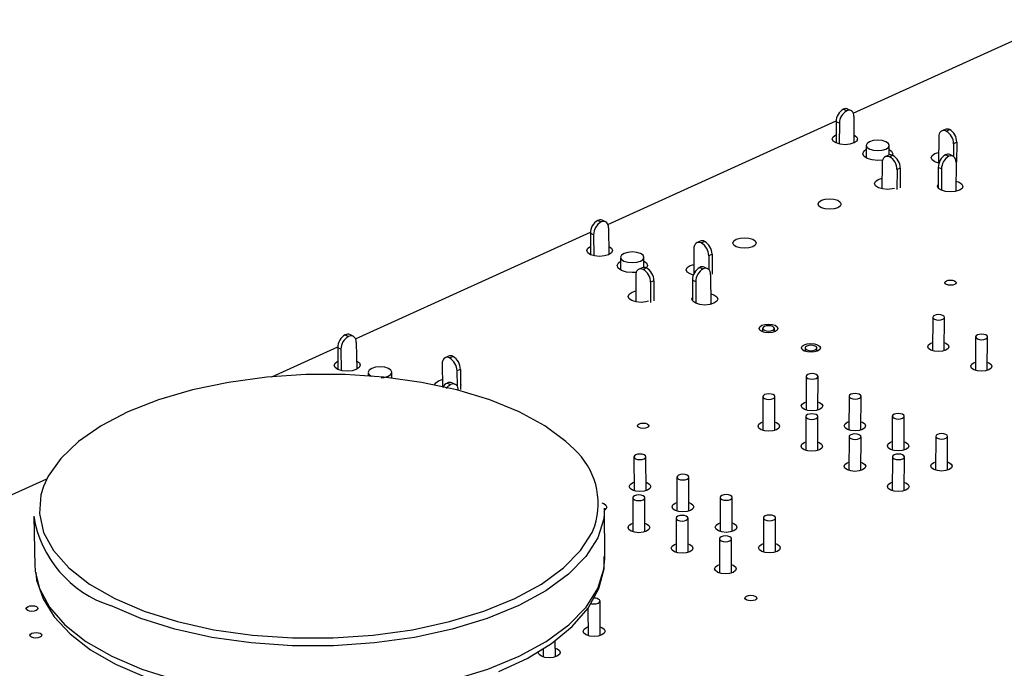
# Model space of a CAD drawing. Extents: x 66 to 205, y 69 to 140.
# Tile 7 of 13: x 112 to 146, y 118 to 140. Entities that reach past the tile are written whole.
import ezdxf

# ---------------------------------------------------------------- set-up
doc = ezdxf.new("R2010")
doc.units = 0
doc.layers.get('0').update_dxf_attribs({"linetype": 'CONTINUOUS'})

msp = doc.modelspace()

# ---------------------------------------------------------------- linework, layer by layer
at = {"color": 7, "linetype": 'CONTINUOUS'}
for p, q in [((140.504, 137.217), (147.469, 140.371)), ((140.171, 137.348), (140.281, 137.299)), ((140.422, 137.306), (140.312, 137.355)), ((132.207, 133.459), (139.925, 136.954)), ((139.923, 136.924), (139.921, 136.207)), ((140.034, 136.874), (139.923, 136.924)), ((140.034, 136.874), (140.031, 136.171)), ((140.526, 137.097), (140.521, 136.204)), ((143.605, 136.665), (143.496, 136.616)), ((143.644, 136.61), (143.753, 136.659)), ((143.39, 136.408), (143.384, 135.535)), ((143.893, 136.184), (143.889, 135.757)), ((144.001, 136.234), (143.893, 136.184)), ((144.001, 136.234), (143.996, 135.565)), ((140.942, 136.127), (140.94, 135.702)), ((141.719, 135.802), (141.72, 136.123)), ((143.256, 135.847), (143.386, 135.887)), ((143.875, 135.765), (143.763, 135.815)), ((141.479, 135.535), (141.474, 134.659)), ((141.694, 135.794), (141.585, 135.744)), ((141.842, 135.787), (141.732, 135.737)), ((143.622, 135.807), (143.734, 135.757)), ((143.977, 135.555), (143.968, 134.571)), ((141.982, 135.31), (141.977, 134.64)), ((142.091, 135.36), (141.982, 135.31)), ((142.091, 135.36), (142.087, 134.69)), ((143.373, 135.38), (143.368, 134.697)), ((143.485, 135.33), (143.373, 135.38)), ((143.485, 135.33), (143.48, 134.611)), ((141.346, 134.973), (141.476, 135.014)), ((131.866, 133.59), (131.976, 133.54)), ((132.125, 133.546), (132.015, 133.597)), ((123.678, 129.595), (131.615, 133.191)), ((131.725, 133.109), (131.614, 133.16)), ((131.614, 133.16), (131.618, 132.434)), ((132.23, 133.338), (132.234, 132.437)), ((131.725, 133.109), (131.728, 132.398)), ((135.329, 132.89), (135.217, 132.839)), ((135.364, 132.831), (135.476, 132.882)), ((135.113, 132.63), (135.114, 131.786)), ((132.638, 132.344), (132.639, 131.913)), ((133.428, 132.006), (133.427, 132.347)), ((135.727, 132.451), (135.616, 132.4)), ((135.616, 132.4), (135.616, 131.937)), ((135.727, 132.451), (135.728, 131.775)), ((133.365, 131.994), (133.252, 131.942)), ((133.512, 131.986), (133.399, 131.935)), ((134.986, 132.065), (135.114, 132.105)), ((135.317, 132.007), (135.429, 131.955)), ((135.578, 131.962), (135.466, 132.014)), ((133.149, 131.733), (133.152, 130.842)), ((133.764, 131.553), (133.651, 131.501)), ((133.651, 131.501), (133.653, 130.825)), ((133.764, 131.553), (133.765, 130.876)), ((135.176, 131.522), (135.064, 131.573)), ((135.064, 131.573), (135.065, 130.882)), ((135.176, 131.522), (135.177, 130.794)), ((135.681, 131.753), (135.682, 130.757)), ((133.024, 131.167), (133.151, 131.208)), ((143.188, 130.32), (143.179, 129.191)), ((143.578, 129.188), (143.587, 130.317)), ((137.439, 129.945), (137.439, 129.831)), ((137.836, 129.83), (137.836, 129.945)), ((123.328, 129.728), (123.439, 129.675)), ((123.596, 129.682), (123.486, 129.734)), ((144.64, 129.658), (144.63, 128.527)), ((145.029, 128.523), (145.04, 129.655)), ((120.849, 128.314), (123.074, 129.322)), ((123.184, 129.238), (123.073, 129.291)), ((123.073, 129.291), (123.083, 128.556)), ((123.184, 129.238), (123.194, 128.519)), ((123.703, 129.474), (123.715, 128.564)), ((138.873, 129.285), (138.873, 129.17)), ((139.271, 129.169), (139.271, 129.284)), ((143.123, 129.445), (143.181, 129.467)), ((126.821, 129.008), (126.705, 128.956)), ((126.852, 128.947), (126.967, 129)), ((126.604, 128.745), (126.612, 127.983)), ((127.221, 128.562), (127.106, 128.509)), ((127.106, 128.509), (127.111, 127.998)), ((127.221, 128.562), (127.228, 127.88)), ((144.573, 128.782), (144.633, 128.804)), ((124.101, 128.456), (124.103, 128.343)), ((124.904, 128.268), (124.902, 128.465)), ((126.485, 128.177), (126.61, 128.217)), ((138.91, 128.324), (138.907, 127.188)), ((139.308, 127.186), (139.312, 128.322)), ((126.779, 128.099), (126.89, 128.046)), ((127.048, 128.053), (126.936, 128.106)), ((137.448, 127.641), (137.446, 126.503)), ((137.848, 126.502), (137.851, 127.641)), ((140.363, 127.652), (140.358, 126.514)), ((140.76, 126.512), (140.766, 127.651)), ((138.851, 127.446), (138.908, 127.467)), ((138.901, 126.967), (138.897, 125.826)), ((139.3, 125.825), (139.304, 126.965)), ((141.823, 126.978), (141.816, 125.837)), ((142.219, 125.835), (142.226, 126.976)), ((137.391, 126.763), (137.447, 126.784)), ((140.302, 126.773), (140.359, 126.795)), ((140.361, 126.289), (140.355, 125.146)), ((140.759, 125.144), (140.765, 126.287)), ((143.289, 126.3), (143.281, 125.157)), ((143.685, 125.154), (143.694, 126.297)), ((138.842, 126.087), (138.898, 126.109)), ((141.759, 126.098), (141.817, 126.12)), ((133.088, 125.606), (133.091, 124.461)), ((133.496, 124.462), (133.493, 125.607)), ((141.827, 125.608), (141.82, 124.463)), ((142.225, 124.46), (142.233, 125.606)), ((140.299, 125.408), (140.357, 125.43)), ((143.224, 125.419), (143.283, 125.441)), ((105.884, 121.536), (113.24, 124.868)), ((134.54, 124.922), (134.542, 123.774)), ((134.948, 123.775), (134.947, 124.923)), ((133.037, 124.726), (133.09, 124.746)), ((141.764, 124.725), (141.822, 124.748)), ((133.05, 124.223), (133.054, 123.073)), ((133.461, 123.074), (133.457, 124.224)), ((136, 124.235), (136, 123.085)), ((136.407, 123.084), (136.408, 124.234)), ((132.104, 122.177), (132.097, 123.876)), ((134.487, 124.04), (134.542, 124.061)), ((112.796, 123.607), (112.839, 121.907)), ((134.51, 123.532), (134.512, 122.38)), ((134.92, 122.38), (134.918, 123.533)), ((137.467, 123.544), (137.465, 122.391)), ((137.873, 122.391), (137.876, 123.543)), ((132.999, 123.34), (133.053, 123.361)), ((135.945, 123.351), (136, 123.372)), ((135.977, 122.838), (135.977, 121.683)), ((136.386, 121.683), (136.386, 122.838)), ((134.456, 122.648), (134.511, 122.669)), ((137.41, 122.659), (137.466, 122.681)), ((135.921, 121.952), (135.977, 121.974)), ((131.948, 119.573), (131.943, 120.735)), ((131.532, 120.49), (131.536, 119.571)), ((131.482, 119.845), (131.535, 119.866)), ((130.431, 118.851), (130.428, 119.405)), ((130.016, 119.128), (130.018, 118.849))]:
    msp.add_line(p, q, dxfattribs=at)
for points in [[(140.526, 137.097), (140.521, 137.156), (140.507, 137.208), (140.485, 137.252), (140.455, 137.286), (140.418, 137.308), (140.375, 137.317), (140.329, 137.314), (140.281, 137.299)], [(140.523, 136.479), (140.615, 136.417), (140.649, 136.343), (140.618, 136.269), (140.526, 136.207), (140.388, 136.165), (140.225, 136.15), (140.061, 136.165), (139.922, 136.207), (139.828, 136.269), (139.795, 136.343), (139.826, 136.417), (139.918, 136.479)], [(143.644, 136.61), (143.595, 136.625), (143.548, 136.629), (143.504, 136.619), (143.466, 136.597), (143.434, 136.563), (143.41, 136.519), (143.396, 136.467), (143.39, 136.408)], [(141.058, 136), (141.185, 135.962), (141.335, 135.949), (141.483, 135.962), (141.609, 136), (141.692, 136.057), (141.72, 136.125), (141.689, 136.192), (141.604, 136.249), (141.477, 136.287), (141.328, 136.3), (141.179, 136.287), (141.054, 136.249), (140.97, 136.192), (140.942, 136.125), (140.973, 136.057), (141.058, 136)], [(141.495, 135.63), (141.334, 135.618), (141.14, 135.635), (140.975, 135.685), (140.864, 135.759), (140.824, 135.846), (140.861, 135.934), (140.941, 135.994)], [(141.72, 135.99), (141.795, 135.934), (141.836, 135.846), (141.822, 135.792)], [(143.401, 135.531), (143.263, 135.573), (143.168, 135.636), (143.134, 135.71), (143.165, 135.784), (143.256, 135.847)], [(141.732, 135.737), (141.683, 135.753), (141.636, 135.756), (141.592, 135.747), (141.554, 135.725), (141.523, 135.691), (141.499, 135.647), (141.485, 135.595), (141.479, 135.535)], [(143.977, 135.555), (143.972, 135.615), (143.959, 135.667), (143.937, 135.711), (143.907, 135.745), (143.87, 135.767), (143.827, 135.776), (143.781, 135.773), (143.734, 135.757)], [(141.899, 134.675), (141.821, 134.655), (141.657, 134.641), (141.492, 134.655), (141.352, 134.698), (141.257, 134.761), (141.223, 134.836), (141.255, 134.91), (141.346, 134.973)], [(143.971, 134.922), (144.082, 134.886), (144.177, 134.822), (144.211, 134.748), (144.181, 134.673), (144.09, 134.61), (143.951, 134.568), (143.787, 134.553), (143.622, 134.568), (143.481, 134.61), (143.387, 134.673), (143.352, 134.748), (143.369, 134.804)], [(139.424, 134.271), (139.55, 134.309), (139.7, 134.323), (139.85, 134.309), (139.977, 134.271), (140.063, 134.213), (140.094, 134.145), (140.065, 134.077), (139.981, 134.019), (139.854, 133.98), (139.704, 133.967), (139.554, 133.98), (139.427, 134.019), (139.341, 134.077), (139.311, 134.145), (139.34, 134.213), (139.424, 134.271)], [(132.23, 133.338), (132.225, 133.397), (132.21, 133.45), (132.187, 133.494), (132.155, 133.528), (132.117, 133.55), (132.073, 133.559), (132.026, 133.556), (131.976, 133.54)], [(135.364, 132.831), (135.315, 132.848), (135.268, 132.851), (135.225, 132.842), (135.187, 132.82), (135.155, 132.786), (135.132, 132.742), (135.118, 132.689), (135.113, 132.63)], [(136.548, 132.956), (136.675, 132.995), (136.826, 133.009), (136.976, 132.995), (137.104, 132.956), (137.189, 132.898), (137.22, 132.829), (137.19, 132.761), (137.105, 132.702), (136.977, 132.663), (136.827, 132.65), (136.676, 132.663), (136.548, 132.702), (136.463, 132.761), (136.433, 132.829), (136.463, 132.898), (136.548, 132.956)], [(132.233, 132.715), (132.234, 132.715), (132.327, 132.651), (132.359, 132.575), (132.325, 132.499), (132.23, 132.435), (132.089, 132.392), (131.922, 132.377), (131.757, 132.392), (131.617, 132.435), (131.524, 132.499), (131.492, 132.575), (131.527, 132.651), (131.621, 132.715)], [(132.752, 132.218), (132.88, 132.179), (133.03, 132.165), (133.182, 132.179), (133.31, 132.218), (133.396, 132.277), (133.427, 132.346), (133.398, 132.415), (133.313, 132.473), (133.185, 132.512), (133.034, 132.526), (132.883, 132.512), (132.755, 132.473), (132.669, 132.415), (132.638, 132.346), (132.667, 132.277), (132.752, 132.218)], [(133.167, 131.838), (133.031, 131.829), (132.835, 131.847), (132.669, 131.898), (132.558, 131.975), (132.521, 132.065), (132.561, 132.155), (132.638, 132.213)], [(133.427, 132.216), (133.508, 132.155), (133.546, 132.065), (133.516, 131.986)], [(133.399, 131.935), (133.35, 131.951), (133.303, 131.955), (133.26, 131.945), (133.222, 131.923), (133.191, 131.89), (133.168, 131.846), (133.154, 131.793), (133.149, 131.733)], [(135.101, 131.745), (134.985, 131.783), (134.891, 131.848), (134.858, 131.924), (134.892, 132), (134.986, 132.065)], [(135.681, 131.753), (135.677, 131.813), (135.662, 131.866), (135.639, 131.91), (135.607, 131.944), (135.569, 131.966), (135.525, 131.975), (135.478, 131.972), (135.429, 131.955)], [(143.652, 131.551), (143.714, 131.57), (143.787, 131.577), (143.861, 131.57), (143.924, 131.551), (143.966, 131.522), (143.982, 131.488), (143.968, 131.455), (143.927, 131.426), (143.865, 131.407), (143.792, 131.4), (143.718, 131.407), (143.656, 131.426), (143.613, 131.455), (143.598, 131.488), (143.611, 131.522), (143.652, 131.551)], [(133.575, 130.861), (133.495, 130.841), (133.328, 130.825), (133.161, 130.841), (133.02, 130.884), (132.927, 130.949), (132.894, 131.026), (132.928, 131.102), (133.024, 131.167)], [(133.765, 131.035), (133.765, 131.026), (133.765, 131.018)], [(135.682, 131.114), (135.794, 131.077), (135.888, 131.012), (135.921, 130.936), (135.888, 130.859), (135.794, 130.794), (135.652, 130.75), (135.485, 130.735), (135.318, 130.75), (135.177, 130.794), (135.083, 130.859), (135.05, 130.936), (135.065, 130.988)], [(143.248, 130.253), (143.313, 130.233), (143.39, 130.226), (143.466, 130.233), (143.53, 130.253), (143.572, 130.283), (143.587, 130.318), (143.571, 130.354), (143.527, 130.383), (143.461, 130.403), (143.385, 130.41), (143.309, 130.403), (143.245, 130.383), (143.202, 130.354), (143.188, 130.318), (143.204, 130.283), (143.248, 130.253)], [(137.412, 130.049), (137.515, 130.081), (137.637, 130.092), (137.758, 130.081), (137.862, 130.049), (137.931, 130.001), (137.955, 129.945), (137.932, 129.889), (137.863, 129.841), (137.76, 129.809), (137.638, 129.798), (137.516, 129.809), (137.413, 129.841), (137.344, 129.889), (137.319, 129.945), (137.343, 130.001), (137.412, 130.049)], [(137.497, 129.88), (137.562, 129.86), (137.638, 129.853), (137.714, 129.86), (137.778, 129.88), (137.821, 129.91), (137.836, 129.945), (137.821, 129.98), (137.778, 130.01), (137.713, 130.03), (137.637, 130.037), (137.561, 130.03), (137.497, 130.01), (137.454, 129.98), (137.439, 129.945), (137.454, 129.91), (137.497, 129.88)], [(123.703, 129.474), (123.697, 129.534), (123.681, 129.587), (123.657, 129.631), (123.624, 129.665), (123.584, 129.687), (123.539, 129.696), (123.49, 129.692), (123.439, 129.675)], [(144.701, 129.591), (144.766, 129.571), (144.843, 129.564), (144.92, 129.571), (144.984, 129.591), (145.026, 129.621), (145.04, 129.656), (145.024, 129.692), (144.98, 129.722), (144.914, 129.742), (144.837, 129.749), (144.761, 129.742), (144.697, 129.722), (144.655, 129.692), (144.64, 129.656), (144.657, 129.621), (144.701, 129.591)], [(138.846, 129.389), (138.949, 129.421), (139.071, 129.432), (139.193, 129.421), (139.296, 129.389), (139.366, 129.341), (139.391, 129.284), (139.367, 129.228), (139.299, 129.18), (139.196, 129.148), (139.074, 129.137), (138.952, 129.148), (138.848, 129.18), (138.778, 129.228), (138.754, 129.284), (138.777, 129.341), (138.846, 129.389)], [(138.932, 129.219), (138.997, 129.199), (139.073, 129.192), (139.149, 129.199), (139.214, 129.219), (139.257, 129.249), (139.271, 129.284), (139.256, 129.32), (139.212, 129.35), (139.148, 129.37), (139.071, 129.377), (138.995, 129.37), (138.931, 129.35), (138.888, 129.32), (138.873, 129.284), (138.889, 129.249), (138.932, 129.219)], [(143.58, 129.464), (143.63, 129.445), (143.709, 129.391), (143.738, 129.327), (143.712, 129.264), (143.636, 129.21), (143.521, 129.174), (143.384, 129.161), (143.246, 129.174), (143.129, 129.21), (143.05, 129.264), (143.021, 129.327), (143.047, 129.391), (143.123, 129.445), (143.123, 129.445)], [(123.711, 128.847), (123.714, 128.846), (123.807, 128.78), (123.837, 128.702), (123.8, 128.624), (123.702, 128.558), (123.557, 128.513), (123.388, 128.498), (123.221, 128.513), (123.08, 128.558), (122.988, 128.624), (122.958, 128.702), (122.995, 128.78), (123.079, 128.839)], [(126.852, 128.947), (126.803, 128.964), (126.756, 128.968), (126.713, 128.959), (126.676, 128.937), (126.645, 128.903), (126.622, 128.859), (126.609, 128.806), (126.604, 128.745)], [(124.543, 128.276), (124.648, 128.289), (124.779, 128.329), (124.868, 128.39), (124.902, 128.461), (124.874, 128.532), (124.79, 128.592), (124.662, 128.632), (124.509, 128.646), (124.355, 128.632), (124.224, 128.592), (124.135, 128.532), (124.101, 128.461), (124.129, 128.39), (124.213, 128.329), (124.213, 128.329)], [(145.032, 128.8), (145.082, 128.782), (145.161, 128.728), (145.191, 128.664), (145.165, 128.6), (145.089, 128.546), (144.974, 128.51), (144.836, 128.497), (144.698, 128.51), (144.581, 128.546), (144.501, 128.6), (144.472, 128.664), (144.497, 128.728), (144.573, 128.782), (144.573, 128.782)], [(131.063, 125.865), (130.786, 126.127), (130.074, 126.653), (129.21, 127.124), (128.213, 127.531), (127.102, 127.866), (125.901, 128.123), (124.632, 128.297), (123.321, 128.385), (121.992, 128.385), (120.673, 128.297), (119.387, 128.123), (118.161, 127.866), (117.019, 127.531), (115.983, 127.124), (115.074, 126.653), (114.311, 126.127), (113.71, 125.556), (113.283, 124.951), (113.127, 124.61)], [(126.351, 128.028), (126.351, 128.033), (126.387, 128.111), (126.485, 128.177)], [(139.252, 128.389), (139.187, 128.409), (139.11, 128.416), (139.033, 128.409), (138.968, 128.389), (138.925, 128.359), (138.91, 128.323), (138.926, 128.287), (138.97, 128.257), (139.035, 128.237), (139.112, 128.23), (139.189, 128.237), (139.254, 128.257), (139.297, 128.287), (139.312, 128.323), (139.296, 128.359), (139.252, 128.389)], [(127.153, 127.845), (127.148, 127.905), (127.132, 127.958), (127.108, 128.003), (127.075, 128.036), (127.035, 128.058), (126.99, 128.067), (126.941, 128.063), (126.89, 128.046)], [(127.226, 128.067), (127.232, 128.033), (127.227, 128.005)], [(137.507, 127.575), (137.573, 127.554), (137.65, 127.547), (137.727, 127.554), (137.792, 127.575), (137.835, 127.605), (137.851, 127.641), (137.835, 127.677), (137.791, 127.707), (137.726, 127.727), (137.649, 127.735), (137.572, 127.727), (137.507, 127.707), (137.463, 127.677), (137.448, 127.641), (137.463, 127.605), (137.507, 127.575)], [(140.705, 127.718), (140.64, 127.738), (140.563, 127.745), (140.486, 127.738), (140.421, 127.718), (140.378, 127.687), (140.363, 127.651), (140.379, 127.616), (140.423, 127.585), (140.489, 127.565), (140.566, 127.558), (140.643, 127.565), (140.708, 127.585), (140.751, 127.616), (140.766, 127.651), (140.75, 127.687), (140.705, 127.718)], [(139.309, 127.466), (139.362, 127.446), (139.441, 127.391), (139.469, 127.327), (139.442, 127.263), (139.365, 127.208), (139.248, 127.171), (139.11, 127.159), (138.971, 127.171), (138.854, 127.208), (138.775, 127.263), (138.747, 127.327), (138.774, 127.391), (138.851, 127.446), (138.851, 127.446)], [(138.961, 126.9), (139.026, 126.879), (139.104, 126.872), (139.181, 126.879), (139.246, 126.9), (139.289, 126.93), (139.304, 126.966), (139.289, 127.002), (139.245, 127.033), (139.179, 127.053), (139.102, 127.06), (139.024, 127.053), (138.959, 127.033), (138.916, 127.002), (138.901, 126.966), (138.916, 126.93), (138.961, 126.9)], [(142.166, 127.043), (142.1, 127.064), (142.022, 127.071), (141.945, 127.064), (141.88, 127.043), (141.837, 127.013), (141.823, 126.977), (141.839, 126.941), (141.883, 126.91), (141.949, 126.89), (142.026, 126.883), (142.103, 126.89), (142.169, 126.91), (142.212, 126.941), (142.226, 126.977), (142.21, 127.013), (142.166, 127.043)], [(133.264, 126.722), (133.327, 126.742), (133.402, 126.749), (133.477, 126.742), (133.54, 126.722), (133.582, 126.693), (133.597, 126.658), (133.581, 126.623), (133.539, 126.593), (133.475, 126.574), (133.4, 126.567), (133.326, 126.574), (133.262, 126.593), (133.22, 126.623), (133.206, 126.658), (133.221, 126.693), (133.264, 126.722)], [(137.849, 126.783), (137.903, 126.763), (137.982, 126.708), (138.01, 126.643), (137.982, 126.578), (137.904, 126.524), (137.787, 126.487), (137.648, 126.474), (137.51, 126.487), (137.392, 126.524), (137.313, 126.578), (137.286, 126.643), (137.313, 126.708), (137.391, 126.763), (137.391, 126.763)], [(140.761, 126.793), (140.813, 126.773), (140.893, 126.718), (140.921, 126.654), (140.895, 126.589), (140.817, 126.534), (140.7, 126.497), (140.562, 126.485), (140.423, 126.497), (140.305, 126.534), (140.226, 126.589), (140.198, 126.654), (140.224, 126.718), (140.302, 126.773), (140.302, 126.773)], [(140.421, 126.221), (140.487, 126.201), (140.564, 126.193), (140.642, 126.201), (140.707, 126.221), (140.75, 126.252), (140.765, 126.288), (140.749, 126.324), (140.705, 126.355), (140.639, 126.375), (140.561, 126.383), (140.484, 126.375), (140.419, 126.355), (140.375, 126.324), (140.361, 126.288), (140.377, 126.252), (140.421, 126.221)], [(143.633, 126.366), (143.567, 126.386), (143.489, 126.393), (143.412, 126.386), (143.347, 126.366), (143.304, 126.335), (143.289, 126.299), (143.306, 126.263), (143.35, 126.232), (143.416, 126.211), (143.494, 126.204), (143.571, 126.211), (143.636, 126.232), (143.679, 126.263), (143.694, 126.299), (143.678, 126.335), (143.633, 126.366)], [(139.301, 126.107), (139.355, 126.087), (139.434, 126.032), (139.462, 125.967), (139.435, 125.902), (139.357, 125.847), (139.24, 125.81), (139.101, 125.797), (138.962, 125.81), (138.844, 125.847), (138.765, 125.902), (138.737, 125.967), (138.764, 126.032), (138.842, 126.087), (138.842, 126.087)], [(142.221, 126.117), (142.272, 126.098), (142.352, 126.043), (142.381, 125.978), (142.355, 125.912), (142.277, 125.857), (142.16, 125.82), (142.022, 125.808), (141.883, 125.82), (141.764, 125.857), (141.684, 125.912), (141.655, 125.978), (141.682, 126.043), (141.759, 126.098), (141.759, 126.098)], [(133.434, 125.674), (133.369, 125.695), (133.291, 125.702), (133.214, 125.695), (133.148, 125.674), (133.103, 125.643), (133.088, 125.607), (133.103, 125.571), (133.146, 125.54), (133.212, 125.519), (133.289, 125.512), (133.367, 125.519), (133.433, 125.54), (133.477, 125.571), (133.493, 125.607), (133.478, 125.643), (133.434, 125.674)], [(141.888, 125.54), (141.954, 125.519), (142.032, 125.512), (142.11, 125.519), (142.175, 125.54), (142.218, 125.57), (142.233, 125.607), (142.217, 125.643), (142.172, 125.674), (142.106, 125.695), (142.028, 125.702), (141.951, 125.695), (141.885, 125.674), (141.842, 125.643), (141.827, 125.607), (141.844, 125.57), (141.888, 125.54)], [(140.761, 125.428), (140.813, 125.408), (140.893, 125.352), (140.922, 125.287), (140.895, 125.222), (140.817, 125.166), (140.7, 125.129), (140.561, 125.116), (140.421, 125.129), (140.303, 125.166), (140.223, 125.222), (140.194, 125.287), (140.221, 125.352), (140.299, 125.408), (140.299, 125.408)], [(143.687, 125.438), (143.738, 125.419), (143.818, 125.363), (143.848, 125.298), (143.822, 125.233), (143.744, 125.177), (143.627, 125.14), (143.488, 125.127), (143.349, 125.14), (143.23, 125.177), (143.149, 125.233), (143.12, 125.298), (143.146, 125.363), (143.224, 125.419), (143.224, 125.419)], [(134.888, 124.99), (134.822, 125.011), (134.744, 125.018), (134.666, 125.011), (134.6, 124.99), (134.556, 124.959), (134.54, 124.922), (134.556, 124.886), (134.6, 124.855), (134.665, 124.834), (134.743, 124.827), (134.821, 124.834), (134.887, 124.855), (134.931, 124.886), (134.947, 124.922), (134.932, 124.959), (134.888, 124.99)], [(133.496, 124.747), (133.552, 124.726), (133.631, 124.67), (133.658, 124.604), (133.63, 124.539), (133.55, 124.483), (133.432, 124.446), (133.292, 124.433), (133.152, 124.446), (133.034, 124.483), (132.956, 124.539), (132.929, 124.604), (132.957, 124.67), (133.037, 124.726), (133.037, 124.726)], [(142.227, 124.745), (142.279, 124.725), (142.359, 124.67), (142.388, 124.604), (142.362, 124.539), (142.284, 124.483), (142.167, 124.446), (142.027, 124.433), (141.887, 124.446), (141.768, 124.483), (141.688, 124.539), (141.659, 124.604), (141.686, 124.67), (141.764, 124.725), (141.764, 124.725)], [(133.109, 124.156), (133.175, 124.135), (133.253, 124.128), (133.331, 124.135), (133.397, 124.156), (133.441, 124.187), (133.457, 124.224), (133.442, 124.26), (133.398, 124.292), (133.332, 124.312), (133.255, 124.32), (133.176, 124.312), (133.11, 124.292), (133.066, 124.26), (133.05, 124.224), (133.065, 124.187), (133.109, 124.156)], [(136.348, 124.302), (136.282, 124.323), (136.204, 124.33), (136.126, 124.323), (136.06, 124.302), (136.016, 124.271), (136, 124.235), (136.016, 124.198), (136.06, 124.167), (136.126, 124.146), (136.204, 124.139), (136.282, 124.146), (136.348, 124.167), (136.392, 124.198), (136.408, 124.235), (136.392, 124.271), (136.348, 124.302)], [(132.097, 123.876), (132.068, 123.511), (131.862, 122.866), (131.463, 122.237), (130.877, 121.639), (130.115, 121.083), (129.193, 120.582), (128.129, 120.146), (126.945, 119.786), (125.665, 119.508), (124.317, 119.319), (122.929, 119.224), (121.53, 119.224), (120.151, 119.319), (118.821, 119.508), (117.567, 119.786), (116.418, 120.146), (115.395, 120.582)], [(132.007, 124.051), (132.065, 124.029), (132.143, 123.973), (132.17, 123.907), (132.142, 123.841), (132.097, 123.805)], [(134.948, 124.061), (135.004, 124.04), (135.083, 123.984), (135.111, 123.918), (135.083, 123.852), (135.003, 123.796), (134.884, 123.759), (134.744, 123.746), (134.604, 123.759), (134.486, 123.796), (134.407, 123.852), (134.38, 123.918), (134.408, 123.984), (134.487, 124.04), (134.487, 124.04)], [(134.569, 123.464), (134.635, 123.443), (134.713, 123.436), (134.792, 123.443), (134.858, 123.464), (134.902, 123.496), (134.918, 123.532), (134.903, 123.569), (134.859, 123.601), (134.792, 123.622), (134.714, 123.629), (134.636, 123.622), (134.57, 123.601), (134.525, 123.569), (134.51, 123.532), (134.525, 123.496), (134.569, 123.464)], [(137.815, 123.612), (137.749, 123.632), (137.671, 123.64), (137.593, 123.632), (137.527, 123.612), (137.482, 123.58), (137.467, 123.543), (137.483, 123.506), (137.527, 123.475), (137.594, 123.454), (137.672, 123.447), (137.75, 123.454), (137.816, 123.475), (137.86, 123.506), (137.876, 123.543), (137.86, 123.58), (137.815, 123.612)], [(115.534, 120.819), (116.536, 120.393), (117.663, 120.04), (118.891, 119.768), (120.195, 119.583), (121.546, 119.49), (122.916, 119.49), (124.277, 119.583), (125.598, 119.768), (126.852, 120.04), (128.013, 120.393), (129.056, 120.819), (129.959, 121.31), (130.706, 121.854), (131.281, 122.44), (131.672, 123.056), (131.763, 123.271)], [(133.46, 123.362), (133.517, 123.34), (133.596, 123.284), (133.623, 123.218), (133.595, 123.151), (133.515, 123.095), (133.395, 123.058), (133.255, 123.044), (133.115, 123.058), (132.996, 123.095), (132.918, 123.151), (132.89, 123.218), (132.919, 123.284), (132.999, 123.34), (132.999, 123.34)], [(136.407, 123.373), (136.463, 123.351), (136.542, 123.295), (136.57, 123.229), (136.543, 123.162), (136.463, 123.106), (136.344, 123.069), (136.204, 123.055), (136.064, 123.069), (135.945, 123.106), (135.866, 123.162), (135.838, 123.229), (135.866, 123.295), (135.945, 123.351), (135.945, 123.351)], [(136.036, 122.769), (136.103, 122.748), (136.181, 122.741), (136.26, 122.748), (136.326, 122.769), (136.37, 122.801), (136.386, 122.838), (136.37, 122.875), (136.326, 122.906), (136.26, 122.927), (136.181, 122.935), (136.103, 122.927), (136.037, 122.906), (135.992, 122.875), (135.977, 122.838), (135.992, 122.801), (136.036, 122.769)], [(134.919, 122.67), (134.976, 122.648), (135.055, 122.591), (135.083, 122.525), (135.054, 122.458), (134.975, 122.402), (134.855, 122.364), (134.715, 122.351), (134.574, 122.364), (134.455, 122.402), (134.376, 122.458), (134.348, 122.525), (134.376, 122.591), (134.456, 122.648), (134.456, 122.648)], [(137.874, 122.68), (137.929, 122.659), (138.009, 122.602), (138.037, 122.536), (138.01, 122.469), (137.93, 122.413), (137.811, 122.375), (137.671, 122.362), (137.53, 122.375), (137.411, 122.413), (137.331, 122.469), (137.303, 122.536), (137.33, 122.602), (137.41, 122.659), (137.41, 122.659)], [(128.52, 118.351), (129.474, 118.796), (130.305, 119.304), (130.998, 119.873), (131.536, 120.494), (131.901, 121.154), (132.082, 121.829), (132.083, 122.238)], [(112.839, 121.907), (112.844, 121.811), (112.85, 121.735)], [(136.386, 121.974), (136.441, 121.952), (136.521, 121.895), (136.549, 121.828), (136.521, 121.762), (136.442, 121.705), (136.322, 121.667), (136.181, 121.654), (136.04, 121.667), (135.921, 121.705), (135.841, 121.762), (135.813, 121.828), (135.841, 121.895), (135.921, 121.952), (135.921, 121.952)], [(112.873, 121.707), (112.894, 121.44), (113.112, 120.806), (113.488, 120.201), (114.024, 119.625), (114.719, 119.089), (115.56, 118.605), (116.527, 118.186)], [(136.898, 120.904), (136.963, 120.925), (137.039, 120.932), (137.116, 120.925), (137.18, 120.904), (137.224, 120.873), (137.239, 120.837), (137.224, 120.8), (137.181, 120.769), (137.116, 120.749), (137.04, 120.742), (136.964, 120.749), (136.899, 120.769), (136.855, 120.8), (136.84, 120.837), (136.855, 120.873), (136.898, 120.904)], [(112.605, 120.55), (112.671, 120.571), (112.748, 120.578), (112.824, 120.571), (112.887, 120.55), (112.928, 120.519), (112.94, 120.483), (112.922, 120.446), (112.877, 120.415), (112.81, 120.395), (112.733, 120.388), (112.657, 120.395), (112.594, 120.415), (112.553, 120.446), (112.541, 120.483), (112.559, 120.519), (112.605, 120.55)], [(131.622, 120.652), (131.657, 120.643), (131.735, 120.636), (131.814, 120.643), (131.882, 120.664), (131.927, 120.696), (131.943, 120.734), (131.928, 120.772), (131.884, 120.803)], [(131.947, 119.868), (132.006, 119.845), (132.085, 119.787), (132.113, 119.719), (132.083, 119.652), (132.002, 119.594), (131.881, 119.555), (131.739, 119.542), (131.597, 119.555), (131.478, 119.594), (131.398, 119.652), (131.371, 119.719), (131.4, 119.787), (131.482, 119.845), (131.482, 119.845)], [(112.736, 119.646), (112.802, 119.667), (112.879, 119.675), (112.955, 119.667), (113.019, 119.646), (113.06, 119.615), (113.072, 119.579), (113.054, 119.542), (113.008, 119.511), (112.941, 119.49), (112.864, 119.483), (112.788, 119.49), (112.725, 119.511), (112.684, 119.542), (112.671, 119.579), (112.69, 119.615), (112.736, 119.646)], [(130.429, 119.148), (130.489, 119.124), (130.569, 119.066), (130.596, 118.998), (130.566, 118.93), (130.484, 118.872), (130.363, 118.833), (130.22, 118.82), (130.078, 118.833), (129.958, 118.872), (129.879, 118.93), (129.852, 118.996)]]:
    msp.add_lwpolyline(points, dxfattribs=at)
at = {"color": 8, "linetype": 'CONTINUOUS'}
for points in [[(113.127, 124.61), (113.041, 124.324), (112.99, 123.688), (113.131, 123.056), (113.464, 122.44), (113.983, 121.854), (114.677, 121.31), (115.534, 120.819)], [(112.85, 121.735), (112.987, 121.162), (113.326, 120.531), (113.854, 119.93), (114.561, 119.372), (115.434, 118.869), (116.454, 118.432), (117.602, 118.07), (118.853, 117.791), (120.181, 117.602), (121.557, 117.506), (122.953, 117.506), (124.339, 117.602), (125.685, 117.791), (126.962, 118.07), (128.144, 118.432), (129.206, 118.869), (130.126, 119.372), (130.886, 119.93), (131.471, 120.531), (131.87, 121.162), (132.075, 121.811), (132.104, 122.177)]]:
    msp.add_lwpolyline(points, dxfattribs=at)
at = {"color": 7, "linetype": 'CONTINUOUS'}
for centre, radius, start, end in [((140.413, 136.923), 0.49, 119.707, 179.8757), ((140.524, 136.873), 0.49, 119.716, 179.8687), ((140.249, 137.201), 0.167, 67.7153, 117.9001), ((143.673, 136.504), 0.174, 62.6414, 112.763), ((143.41, 136.187), 0.483, 359.6016, 60.9839), ((143.519, 136.237), 0.483, 359.5947, 60.9928), ((143.7, 135.662), 0.165, 67.7777, 118.2496), ((141.761, 135.633), 0.174, 62.452, 112.7287), ((141.495, 135.313), 0.486, 359.7212, 60.8278), ((141.605, 135.363), 0.486, 359.7144, 60.8367), ((143.87, 135.377), 0.496, 119.9893, 179.659), ((143.982, 135.327), 0.497, 119.9985, 179.6519), ((132.107, 133.161), 0.493, 119.3486, 180.1418), ((132.218, 133.11), 0.493, 119.3576, 180.1349), ((131.947, 133.436), 0.174, 67.227, 117.8562), ((135.395, 132.731), 0.172, 61.8128, 112.6105), ((135.117, 132.398), 0.498, 0.121, 60.3064), ((135.229, 132.45), 0.498, 0.114, 60.3156), ((133.43, 131.835), 0.171, 61.6129, 112.5727), ((133.149, 131.499), 0.502, 0.2448, 60.1452), ((133.262, 131.551), 0.502, 0.2377, 60.1544), ((135.564, 131.573), 0.499, 119.6315, 179.9249), ((135.676, 131.521), 0.499, 119.6407, 179.9178), ((135.399, 131.854), 0.173, 67.2927, 118.2044), ((123.568, 129.294), 0.495, 118.9818, 180.414), ((123.679, 129.242), 0.496, 118.9909, 180.4071), ((123.414, 129.566), 0.183, 66.7146, 117.8161), ((126.885, 128.852), 0.169, 60.9374, 112.4421), ((126.592, 128.503), 0.515, 0.6583, 59.6067), ((126.707, 128.556), 0.515, 0.651, 59.6161), ((126.97, 127.722), 0.423, 116.9205, 147.7081), ((127.077, 127.677), 0.414, 116.7463, 144.3635), ((126.864, 127.939), 0.182, 66.7835, 118.1631), ((116.562, 124.213), 3.814, 189.1347, 252.1908), ((131.74, 120.463), 0.37, 67.1794, 92.8991)]:
    msp.add_arc(centre, radius, start, end, dxfattribs=at)
at = {"color": 8, "linetype": 'CONTINUOUS'}
msp.add_arc((129.398, 124.025), 2.482, 342.3077, 47.8723, dxfattribs=at)

doc.saveas('drawing.dxf')
